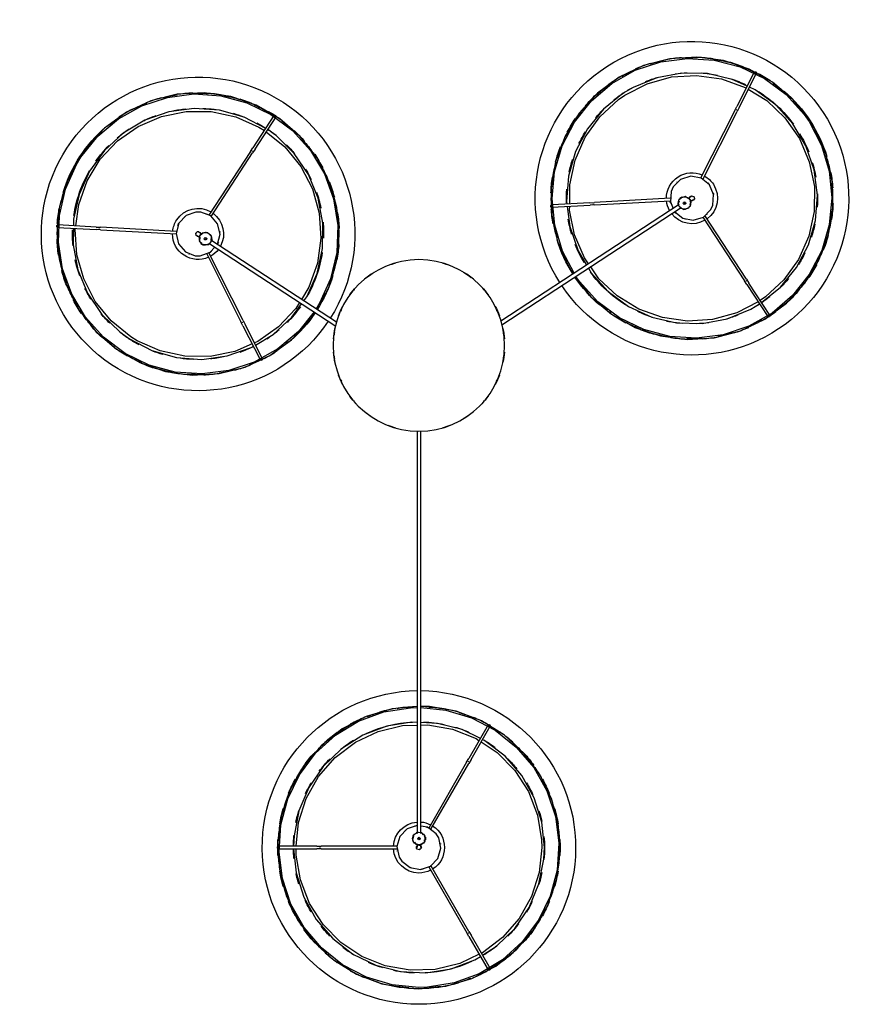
# Model space of a CAD drawing. Header units: millimetres. Extents: x -4228 to 3742, y -1328 to 7565.
# Tile 7 of 7: x 1921 to 3277, y 5968 to 7537. Entities that reach past the tile are written whole.
import ezdxf

# ---------------------------------------------------------------- set-up
doc = ezdxf.new("R2010")
doc.units = ezdxf.units.MM
doc.layers.add('E-LITE-EQPM', color=7, linetype='Continuous', lineweight=20)

# ---------------------------------------------------------------- blocks, each defined once
blk = doc.blocks.new('64314-3L   _Suspended_tensor - 64314-54-3L CONGA Black_White pendant lamp ø450-3L-720696-Planta_PDF Copy 1')
at = {"layer": 'E-LITE-EQPM', "color": 253, "lineweight": 25, "true_color": 0xaaaaaa}
for p, q in [((79.7, 942), (110.4, 995.2)), ((113.9, 993.2), (83.2, 940)), ((79.7, 942), (76.2, 935.9)), ((15.7, 831.1), (76.2, 935.9)), ((79.6, 933.9), (19.1, 828.9)), ((77.8, 936.7), (78.4, 937.7)), ((80.2, 936.8), (79.5, 935.7)), ((79.6, 933.9), (83.2, 940)), ((-224.1, 802), (-162.8, 802)), ((-155.7, 802), (-162.8, 802)), ((-158.5, 801), (-157.2, 801)), ((-155.7, 802), (-34.6, 802)), ((-162.8, 798), (-224.1, 798)), ((-162.8, 798), (-155.7, 798)), ((-157.2, 799), (-158.5, 799)), ((-34.7, 798), (-155.7, 798)), ((-3, 794.1), (-3, 795.9)), ((3, 795.9), (3, 794.1)), ((8.7, 789.6), (9.1, 787.8)), ((8.7, 787.8), (10.7, 787.8)), ((10.7, 787.3), (9.1, 787.3)), ((10.7, 785.8), (10.7, 787.8)), ((10.7, 783.8), (10.7, 785.8)), ((-3, 136.3), (-3, 777.6)), ((3, 777.6), (3, 136.3)), ((10.7, 783.8), (8.7, 783.8)), ((10, 783.6), (8.7, 781.8)), ((10.7, 784.3), (9.1, 784.3)), ((76.1, 664.1), (15.6, 769)), ((19.1, 770.9), (79.6, 666.1)), ((76.1, 664.1), (79.7, 658)), ((78.4, 662.2), (77.8, 663.3)), ((79.5, 664.3), (80, 663.4)), ((83.1, 660), (79.6, 666.1)), ((83.1, 660), (113.8, 606.8)), ((110.4, 604.8), (79.7, 658)), ((-280.6, -31.5), (-252.9, 23.3)), ((-249.5, 21.2), (-277, -33.3)), ((-335.1, -162.9), (-132.7, -30.5)), ((-167.3, -53.4), (-192.3, -22.1)), ((-338.3, -145.8), (-283.8, -37.8)), ((-280.2, -39.6), (-334.8, -147.7)), ((-131.4, -36.9), (-331.8, -168)), ((-280.6, -31.5), (-283.8, -37.8)), ((-282.2, -36.9), (-281.7, -35.9)), ((-279.8, -36.6), (-280.4, -37.8)), ((-280.2, -39.6), (-277, -33.3)), ((414.9, -224.8), (130.6, -38.8)), ((132.4, -32.8), (418.3, -219.8)), ((522.8, -97.2), (556.4, -45.9)), ((559.7, -48.1), (526.2, -99.4)), ((452.7, -204.4), (519, -103.2)), ((522.3, -105.4), (455.9, -206.9)), ((522.8, -97.2), (519, -103.2)), ((520.6, -102.4), (521.3, -101.5)), ((522.3, -105.4), (526.2, -99.4)), ((523, -102.4), (522.3, -103.5)), ((-350.4, -173), (-348.9, -172)), ((-348.2, -164.8), (-347, -163.5)), ((-346.2, -161), (-347.9, -162.1)), ((-346.8, -163.8), (-347.9, -162.1)), ((-347.5, -161.8), (-346.6, -163.2)), ((-344.6, -159.9), (-346.2, -161)), ((-345, -160.2), (-344.1, -161.6)), ((-344.6, -159.9), (-343.4, -161.6)), ((-344, -160.3), (-341.7, -160.5)), ((-576.2, -188.2), (-514.9, -184.7)), ((-507.8, -184.3), (-514.9, -184.7)), ((-510.6, -185.5), (-509.3, -185.4)), ((-509.2, -187.4), (-510.2, -187.5)), ((-507.8, -184.3), (-386.8, -177.6)), ((-386.8, -181.6), (-507.6, -188.3)), ((-345.6, -177), (-347.1, -178)), ((-514.7, -188.7), (-576, -192.2)), ((-514.7, -188.7), (-507.6, -188.3)), ((-268.6, -309.1), (-335, -207.6)), ((-331.5, -205.7), (-265.3, -306.9)), ((212.2, -224.1), (211.4, -224.1)), ((211.7, -220.1), (273, -223.5)), ((272.7, -227.5), (212.2, -224.1)), ((272.7, -227.5), (279.8, -227.9)), ((280, -223.9), (273, -223.5)), ((278.3, -226.8), (277.1, -226.7)), ((277.2, -224.7), (278.4, -224.8)), ((400.6, -234.6), (279.8, -227.9)), ((280, -223.9), (400.9, -230.6)), ((416.2, -234), (415.4, -231.9)), ((416, -234.7), (417.1, -233.1)), ((416, -234.7), (417.7, -235.8)), ((416.4, -235), (417.3, -233.6)), ((418.9, -236.6), (419.8, -235.2)), ((420.5, -235.2), (419.3, -236.9)), ((430.3, -234.9), (428.8, -233.9)), ((432.1, -228.9), (433.6, -229.8)), ((417.7, -235.8), (419.3, -236.9)), ((421.9, -236.1), (420.3, -235.5)), ((503.8, -374.5), (449.2, -266.4)), ((452.9, -264.7), (507.4, -372.7)), ((-268.6, -309.1), (-264.8, -315)), ((-266.3, -310.9), (-267, -309.8)), ((-261.4, -312.8), (-265.3, -306.9)), ((-265.3, -308.7), (-264.7, -309.7)), ((-261.4, -312.8), (-227.8, -364.1)), ((-231.2, -366.3), (-264.8, -315)), ((503.8, -374.5), (507, -380.8)), ((506, -376.6), (505.4, -375.4)), ((507.2, -374.5), (507.6, -375.2)), ((510.6, -379), (507.4, -372.7)), ((534.7, -435.6), (507, -380.8)), ((510.6, -379), (538.3, -433.8))]:
    blk.add_line(p, q, dxfattribs=at)
at = {"layer": 'E-LITE-EQPM', "color": 253, "lineweight": 25, "true_color": 0xaaaaaa, "flags": 128}
for points in [[(-2.9, 575.2), (-42.9, 579), (-84.2, 591.3), (-122.4, 611.1), (-156.1, 637.9), (-184.1, 670.6), (-205.4, 708), (-219.2, 748.8), (-224.9, 791.5), (-222.4, 834.5), (-211.8, 876.3), (-193.4, 915.2), (-167.9, 949.9), (-136.2, 979.1), (-99.6, 1001.8), (-59.4, 1017.1), (-16.9, 1024.4), (0, 1025.1)], [(0, 1023.1), (-42.7, 1018.9), (-83.8, 1006.7), (-121.8, 986.9), (-155.3, 960.1), (-183.1, 927.5), (-204.1, 890.1), (-217.5, 849.4), (-223, 806.9), (-220.2, 764.1), (-209.2, 722.6), (-190.6, 684), (-164.8, 649.7), (-133, 620.9), (-96.3, 598.8), (-56.1, 584.1), (-13.7, 577.3), (-2.9, 577)], [(0, 1025.1), (42.9, 1020.9), (84.2, 1008.7), (122.4, 988.9), (156.1, 962.1), (184.1, 929.4), (205.4, 892), (219.2, 851.2), (224.9, 808.5), (222.4, 765.5), (211.8, 723.7), (193.4, 684.8), (167.9, 650.1), (136.2, 620.8), (99.6, 598.2), (59.4, 582.9), (16.9, 575.6), (2.9, 575)], [(2.9, 577.2), (42.7, 581), (83.8, 593.3), (121.8, 613.1), (155.3, 639.9), (183.1, 672.5), (204.1, 709.9), (217.5, 750.6), (223, 793.1), (220.2, 835.9), (209.2, 877.4), (190.6, 916), (164.8, 950.3), (133, 979), (96.3, 1001.2), (56.1, 1015.9), (13.7, 1022.6), (0, 1023.1)], [(-199.8, 801.9), (-195.9, 840.4), (-183.7, 879.1), (-163.9, 914.6), (-137.4, 945.3), (-105.3, 970.1), (-68.8, 987.8), (-29.4, 997.8), (11.1, 999.7), (51.2, 993.3), (89.2, 979), (98, 973.5)], [(96.1, 970.2), (65.1, 984.9), (26, 994.3), (-14.1, 995.5), (-53.7, 988.5), (-91, 973.6), (-124.5, 951.4), (-152.8, 922.8), (-174.6, 889.1), (-189.1, 851.6), (-195.6, 812), (-195.9, 801.8)], [(196, 800), (191.9, 840), (179.7, 878.3), (160, 913.3), (133.5, 943.5), (101.4, 967.7), (99.5, 968.6)], [(101.2, 971.4), (123.5, 957.3), (152.7, 929.1), (175.6, 895.6), (191.3, 858.2), (199.1, 818.4), (200, 800)], [(-27.3, 821.9), (-13.9, 832.1), (2.7, 834.9), (18.7, 829.6), (30.3, 817.5), (35, 801.3), (31.5, 784.8), (27.3, 778.1)], [(-3, 765.2), (-18.7, 770.4), (-30.3, 782.5), (-35, 798.7), (-31.5, 815.2), (-27.3, 821.9)], [(-3.1, 802.5), (-3.8, 798.7), (-2.9, 797.9)], [(3.1, 797.5), (3.8, 801.3), (1, 803.9), (-2.7, 802.9), (-3.1, 802.5)], [(-2.8, 600.7), (-11.1, 600.3), (-51.2, 606.7), (-89.2, 621), (-123.5, 642.7), (-152.7, 670.9), (-175.6, 704.4), (-191.3, 741.8), (-199.1, 781.6), (-199.9, 798.1)], [(-195.8, 798.1), (-191.9, 760), (-179.7, 721.7), (-160, 686.7), (-133.5, 656.5), (-101.4, 632.3), (-65.1, 615.1), (-26, 605.7), (-2.8, 605)], [(-8.7, 782.1), (-10, 788.1), (-8.7, 789.8)], [(-7.2, 791.7), (-4.5, 795.1), (-3, 795.5)], [(-3, 795.9), (-3, 799.8), (-3, 800)], [(3, 800), (3, 797.2), (3, 795.9)], [(3, 794.7), (8, 792.3), (8.3, 791)], [(99.1, 631.8), (124.5, 648.6), (152.8, 677.2), (174.6, 710.9), (189.1, 748.4), (195.6, 788), (196, 800)], [(200, 800), (195.9, 759.6), (183.7, 720.9), (163.9, 685.4), (137.4, 654.7), (105.3, 629.9), (101.5, 628.1)], [(-3, 777), (-8, 779.4), (-8.3, 780.6)], [(7.2, 780), (4.5, 776.6), (3, 776.2)], [(27.3, 778.1), (13.9, 767.9), (3, 766.1)], [(2.9, 604.9), (14.1, 604.5), (53.7, 611.5), (91, 626.4), (96.2, 629.9)], [(98.1, 626.4), (68.8, 612.2), (29.4, 602.2), (2.9, 601)], [(-540.5, -300.9), (-560.6, -262.8), (-573, -221.5), (-577.3, -178.7), (-573.3, -135.8), (-561.3, -94.5), (-541.6, -56.1), (-515, -22.3), (-482.4, 5.9), (-445.1, 27.3), (-404.3, 41.3), (-361.7, 47.2), (-318.7, 44.9), (-276.9, 34.4), (-237.9, 16.2), (-203, -9.2), (-173.7, -40.7), (-165.5, -52.2)], [(-192.3, -22.1), (-225.1, 5.6), (-262.5, 26.5), (-303.2, 39.9), (-345.8, 45.3), (-388.5, 42.4), (-430, 31.4), (-468.5, 12.6), (-502.8, -13.1), (-531.5, -45), (-553.6, -81.7), (-568.2, -122), (-574.9, -164.4), (-573.3, -207.2), (-563.6, -249), (-546, -288.1), (-538.9, -299.8)], [(-461.7, -10.3), (-425.7, 8.3), (-386.6, 19.3), (-346.1, 22.2), (-305.9, 16.8), (-267.5, 3.5), (-263.9, 1.3)], [(-265.9, -2.6), (-293.7, 9.4), (-333.1, 17.4), (-373.3, 17.2), (-412.5, 8.8), (-449.3, -7.4), (-459.5, -13.7)], [(-551, -186.9), (-551.5, -160.5), (-543.9, -120.6), (-528.4, -83.1), (-505.7, -49.5), (-476.6, -21.1), (-461.7, -10.3)], [(-459.5, -13.7), (-490.7, -39), (-516.1, -70.2), (-534.6, -105.9), (-545.4, -144.6), (-548.1, -184.6), (-547.8, -186.7)], [(-190.4, -68.5), (-196.4, -58.8), (-223.9, -29.6), (-256.8, -6.5), (-262.4, -4.1)], [(-260.7, -0.6), (-232.7, -17.3), (-202.8, -44.8), (-187.2, -66.4)], [(248.8, -109.1), (274, -77.7), (306.8, -49.9), (344.3, -28.7), (385.2, -15.2), (427.9, -9.6), (470.9, -12.3), (512.6, -23.1), (551.4, -41.7), (586.1, -67.3), (615.1, -99.1), (637.7, -135.8), (652.8, -176.1), (659.9, -218.6), (658.8, -261.7), (649.6, -303.7), (632.5, -343.3), (623.8, -357.8)], [(622.1, -356.7), (642, -318.7), (654.3, -277.6), (658.5, -235), (654.4, -192.3), (642.3, -151.1), (622.5, -113.1), (595.8, -79.6), (563.2, -51.7), (525.9, -30.7), (485.2, -17.1), (442.7, -11.6), (399.9, -14.3), (358.4, -25.2), (319.8, -43.8), (285.4, -69.4), (256.6, -101.2), (250.4, -110.1)], [(270.2, -123.1), (274.4, -115.9), (301.7, -85.9), (334.4, -61.9), (371.4, -45.1), (410.9, -36.1), (451.5, -35.2), (491.4, -42.6), (529, -57.8), (543.2, -66.2)], [(541, -69.7), (507, -52.1), (468.3, -41.3), (428.2, -38.7), (388.4, -44.3), (350.6, -57.9), (316.3, -78.9), (287.1, -106.4), (274, -125.2)], [(-162.5, -57.1), (-143.8, -92.6), (-131.4, -133.9), (-127.1, -176.7), (-131.1, -219.6), (-143.1, -260.9), (-162.8, -299.3), (-189.4, -333.1), (-222, -361.3), (-259.3, -382.7), (-300.1, -396.7), (-342.7, -402.6), (-385.7, -400.3), (-427.5, -389.8), (-466.5, -371.6), (-501.4, -346.2), (-530.8, -314.7), (-540.5, -300.9)], [(-538.9, -299.8), (-512.1, -333.3), (-479.3, -361), (-441.9, -381.9), (-401.2, -395.3), (-358.7, -400.7), (-315.9, -397.8), (-274.4, -386.8), (-235.9, -368), (-201.6, -342.3), (-172.9, -310.4), (-150.8, -273.7), (-136.2, -233.4), (-129.5, -191), (-131.1, -148.2), (-140.8, -106.4), (-158.4, -67.3), (-164, -58.1)], [(-243.5, -340.6), (-213.7, -316.4), (-188.3, -285.2), (-169.9, -249.5), (-159, -210.9), (-156.3, -170.8), (-161.9, -131), (-175.4, -93.1), (-187.5, -73.4)], [(-183.8, -71), (-179, -77.7), (-162.4, -114.7), (-153.6, -154.3), (-153, -194.9), (-160.5, -234.8), (-176, -272.3), (-198.7, -305.9), (-227.8, -334.3), (-241.1, -343.9)], [(525.1, -408.3), (554.5, -390.2), (583.7, -362.7), (606.7, -329.7), (622.5, -292.8), (630.5, -253.4), (630.2, -213.2), (621.8, -174), (605.5, -137.2), (582.1, -104.6), (552.5, -77.4), (544.1, -71.5)], [(546.3, -68.4), (576.4, -92.7), (602.2, -124.1), (621, -160.1), (632.2, -199.1), (635.3, -239.6), (630.2, -279.8), (617.1, -318.2), (596.4, -353.2), (569.2, -383.3), (536.4, -407.2), (526.9, -411.5)], [(623.8, -357.8), (596.8, -391.4), (564, -419.3), (526.5, -440.4), (485.6, -454), (442.9, -459.5), (399.9, -456.8), (358.2, -446), (319.4, -427.4), (284.8, -401.8), (255.7, -370), (233.2, -333.3), (218, -293), (210.9, -250.5), (212, -207.5), (221.2, -165.4), (238.3, -125.9), (245.5, -113.9)], [(247.4, -115.1), (228.8, -150.4), (216.5, -191.5), (212.3, -234.2), (216.4, -276.8), (228.5, -318), (248.3, -356), (275, -389.6), (307.6, -417.4), (344.9, -438.5), (385.6, -452), (428.1, -457.5), (470.9, -454.8), (512.4, -443.9), (551, -425.3), (585.4, -399.7), (614.2, -367.9), (622.1, -356.7)], [(236.5, -221.6), (240.6, -189.3), (253.8, -150.9), (267.2, -128.1)], [(270.5, -130.2), (264.1, -139.4), (248.3, -176.3), (240.3, -215.7), (240.4, -221.9)], [(-355.6, -212.6), (-371.4, -207), (-382.9, -194.6), (-387.2, -178.3), (-383.4, -161.9), (-372.4, -149.2), (-356.7, -143), (-348.8, -142.9)], [(-348.8, -142.9), (-332.9, -148.5), (-325.4, -156.7)], [(-321.4, -161.2), (-317.2, -177.2), (-321, -193.6), (-332, -206.3), (-347.7, -212.4), (-355.6, -212.6)], [(-349.4, -172.4), (-350.1, -166.8), (-349.3, -165.9)], [(-339.4, -160.8), (-335.1, -161.1), (-333.9, -162.3)], [(-331.3, -167.6), (-330.6, -173.2), (-331.4, -174.1)], [(-351.8, -173.8), (-355.3, -175.3), (-356, -179), (-353.1, -181.6), (-352.6, -181.7)], [(-353.8, -175.2), (-351.5, -173.7), (-350.4, -173)], [(-352.6, -181.7), (-349, -180.2), (-348.9, -179.1)], [(-347.1, -178), (-350.4, -180.2), (-350.6, -180.3)], [(-341.3, -179.2), (-345.6, -178.8), (-346.8, -177.7)], [(-332.5, -175.2), (-336.7, -179.6), (-339, -179.4)], [(-244.4, -345.9), (-278.8, -363.7), (-317.8, -374.7), (-358.3, -377.6), (-398.6, -372.3), (-436.9, -358.9), (-471.7, -338.1), (-501.6, -310.6), (-525.4, -277.7), (-542, -240.7), (-550.8, -201.1), (-551, -190.7)], [(-547.3, -190.5), (-542.5, -224.4), (-529, -262.3), (-508.1, -296.6), (-480.5, -325.8), (-447.6, -348.9), (-410.7, -364.8), (-371.3, -372.8), (-331.2, -372.6), (-291.9, -364.2), (-255.1, -348), (-246.5, -342.7)], [(407.8, -213.1), (420.8, -202.8), (437.4, -199.6), (453.5, -204.6), (465.4, -216.5), (468.7, -223.7)], [(402.1, -245.5), (400.9, -228.7), (405.4, -218.4)], [(417.8, -219.5), (422.6, -216.6), (423.7, -217)], [(425.2, -217.6), (430.9, -219.7), (431.6, -221.8)], [(325.9, -401.9), (294.4, -376.4), (268.7, -345), (249.8, -309), (238.6, -270), (235.5, -229.6), (236, -225.4)], [(240.4, -225.6), (240.6, -255.9), (249, -295.2), (265.3, -331.9), (288.7, -364.5), (318.3, -391.7), (328.1, -398.6)], [(468.7, -223.7), (469.9, -240.5), (463.1, -255.9), (449.9, -266.4), (433.4, -269.5), (417.3, -264.6), (405.4, -252.6), (402.1, -245.5)], [(414.7, -229.7), (413.3, -225.5), (413.9, -224.1)], [(429.4, -234.2), (424.5, -237.1), (423.3, -236.7)], [(433.8, -237.1), (431.4, -235.6), (430.3, -234.9)], [(431.6, -235.8), (434.4, -238.5), (438.1, -237.5), (439.3, -233.9), (439.2, -233.3)], [(432.4, -224), (433.8, -228.1), (433.2, -229.6)], [(433.6, -229.8), (436.9, -232), (437, -232.1)], [(439.2, -233.3), (436.4, -230.7), (435.3, -231)], [(523.5, -413.1), (499.4, -424), (459.9, -433.1), (419.3, -433.9), (379.4, -426.5), (341.8, -411.3), (325.9, -401.9)], [(328.1, -398.6), (363.8, -417), (402.5, -427.8), (442.6, -430.4), (482.4, -424.8), (520.2, -411.2), (522.1, -410.1)]]:
    blk.add_lwpolyline(points, dxfattribs=at)
at = {"layer": 'E-LITE-EQPM', "color": 253, "lineweight": 25, "true_color": 0xaaaaaa}
for centre, radius, start, end in [((0, 800), 249.9, 90.0002, 269.3301), ((0, 800), 249.9, 270.6699, 90.0002), ((0, 800), 225.1, 90.0002, 106.0716), ((0, 800), 224.3, 94.0577, 98.9354), ((0, 800), 225.1, 73.9287, 90.0002), ((0, 800), 224.3, 81.065, 85.9426), ((0, 800), 225.1, 112.7056, 118.9287), ((0, 800), 224.3, 106.8052, 112.4925), ((0, 800), 224.3, 68.3995, 73.5809), ((0, 800), 225.1, 61.0716, 67.5002), ((0, 800), 224.3, 118.9424, 125.3514), ((0, 800), 200.2, 106.6365, 113.6123), ((0, 800), 200.2, 92.2316, 101.5633), ((0, 800), 200.2, 65.1676, 87.0918), ((0, 800), 224.3, 60.5368, 61.0579), ((0, 800), 224.3, 54.6489, 59.5288), ((0, 800), 225.1, 125.3573, 131.6564), ((0, 800), 225.1, 48.2144, 54.643), ((0, 800), 224.3, 131.7895, 138.1985), ((0, 800), 200.2, 121.1305, 127.3293), ((0, 800), 200.2, 51.4424, 58.6117), ((0, 800), 224.3, 41.7895, 48.1985), ((0, 800), 225.1, 138.2144, 144.5135), ((0, 800), 225.1, 35.4039, 41.7859), ((0, 800), 224.3, 144.6489, 151.0579), ((0, 800), 200.2, 135.1358, 141.1974), ((0, 800), 200.2, 37.3377, 44.9014), ((0, 800), 224.3, 28.9424, 35.3514), ((0, 800), 225.1, 151.1182, 157.5002), ((0, 800), 200.2, 149.0358, 155.0723), ((0, 800), 200.2, 25.5209, 31.1289), ((0, 800), 225.1, 22.5002, 28.9287), ((0, 800), 224.3, 157.5078, 163.9168), ((0, 800), 224.3, 16.0836, 22.4925), ((0, 800), 225.1, 163.9287, 170.3573), ((0, 800), 200.2, 164.5088, 167.9537), ((0, 800), 200.2, 162.9928, 164.4232), ((0, 800), 200.2, 11.5384, 17.2169), ((0, 800), 225.1, 9.643, 16.0716), ((0, 800), 224.3, 170.3664, 176.7754), ((0, 800), 40.7, 90.0002, 177.1526), ((0, 800), 35, 109.1359, 113.863), ((0, 800), 40.7, 62.7726, 90.0002), ((0, 800), 35, 79.2896, 84.8661), ((0, 800), 40.7, 302.8354, 57.1013), ((0, 800), 224.3, 3.2249, 9.6339), ((0, 800), 200.2, 174.9321, 179.4642), ((0, 800), 200.2, 0.0002, 5.4384), ((0, 800), 225.1, 176.7859, 183.2208), ((0, 800), 35, 169.9943, 171.2921), ((0, 800), 4, 141.2921, 168.7282), ((0, 800), 3, 60, 75), ((0, 800), 225.1, 356.7792, 3.2144), ((0, 800), 224.3, 183.2317, 189.6339), ((0, 800), 200.2, 180.5585, 185.4384), ((0, 800), 40.7, 182.8238, 265.5838), ((0, 785.8), 10, 90, 270), ((0, 785.8), 10.3, 145.5681, 154.3667), ((0, 785.8), 2, 90, 270), ((0, 785.8), 2, 90, 270), ((0, 785.8), 10, 270, 90), ((0, 785.8), 2, 270, 90), ((0, 785.8), 2, 270, 90), ((0, 800), 4, 321.2921, 351.2594), ((0, 785.8), 10.3, 23.9961, 34.9367), ((0, 800), 35, 349.9943, 351.2921), ((0, 800), 200.2, 354.9321, 0.0002), ((0, 800), 224.3, 350.3664, 356.7683), ((0, 800), 35, 230.2487, 232.2609), ((0, 785.8), 10.3, 203.9961, 214.9367), ((0, 785.8), 10.3, 325.5681, 334.3667), ((0, 800), 225.1, 189.643, 196.0716), ((0, 800), 200.2, 191.5384, 197.2169), ((0, 800), 35, 259.2896, 264.1712), ((0, 800), 40.7, 274.4219, 297.1641), ((0, 800), 35, 289.1359, 293.863), ((0, 800), 200.2, 342.9928, 347.9537), ((0, 800), 225.1, 343.9287, 350.3573), ((0, 800), 224.3, 196.0836, 202.4925), ((0, 800), 224.3, 337.5078, 343.9168), ((0, 800), 225.1, 202.5468, 208.9287), ((0, 800), 200.2, 205.5209, 211.1289), ((0, 800), 200.2, 329.0358, 335.0723), ((0, 800), 225.1, 331.1182, 337.5002), ((0, 800), 224.3, 208.9424, 215.3514), ((0, 800), 224.3, 324.6489, 331.0579), ((0, 800), 200.2, 217.3377, 224.9014), ((0, 800), 225.1, 215.4039, 221.7859), ((0, 800), 200.2, 315.1358, 321.1974), ((0, 800), 225.1, 318.2144, 324.5135), ((0, 800), 224.3, 221.7895, 228.1985), ((0, 800), 200.2, 231.4424, 238.6609), ((0, 800), 224.3, 311.7895, 318.1985), ((0, 800), 225.1, 228.2144, 234.643), ((0, 800), 200.2, 301.1305, 307.3293), ((0, 800), 225.1, 305.3573, 311.6564), ((0, 800), 224.3, 234.6489, 241.0579), ((0, 800), 200.2, 245.1676, 267.0918), ((0, 800), 200.2, 286.6365, 293.6123), ((0, 800), 224.3, 300.3724, 305.3514), ((0, 800), 225.1, 241.0716, 247.5002), ((0, 800), 200.2, 272.2316, 281.5633), ((0, 800), 225.1, 292.7056, 298.9287), ((0, 800), 224.3, 298.9424, 299.4506), ((0, 800), 224.3, 248.3995, 253.5809), ((0, 800), 225.1, 253.9287, 269.2561), ((0, 800), 225.1, 270.7439, 286.0716), ((0, 800), 224.3, 286.8052, 292.4925), ((0, 800), 224.3, 261.065, 265.9426), ((0, 800), 224.3, 274.0577, 278.9354), ((0, 0), 136.7, 105.7068, 110.9147), ((0, 0), 136.7, 69.0853, 74.2932), ((0, 0), 136.7, 121.4225, 127.6461), ((0, 0), 136.7, 52.3539, 58.5775), ((0, 0), 136.7, 137.1493, 143.7795), ((0, 0), 135.8, 139.0909, 139.4124), ((0, 0), 136.7, 36.2205, 42.8507), ((0, 0), 135.8, 40.5876, 40.9091), ((-352.2, -177.7), 249.9, 33.8497, 213.1948), ((-352.2, -177.7), 225.1, 81.409, 87.8376), ((0, 0), 136.7, 152.8907, 159.713), ((0, 0), 135.8, 155.0074, 156.3138), ((0, 0), 136.7, 20.287, 27.1093), ((0, 0), 135.8, 23.6862, 24.9926), ((-352.2, -177.7), 225.1, 107.17, 113.5519), ((-352.2, -177.7), 224.3, 100.7061, 107.1151), ((-352.2, -177.7), 225.1, 94.2662, 100.6948), ((-352.2, -177.7), 224.3, 87.8475, 94.2565), ((-352.2, -177.7), 224.3, 74.989, 81.398), ((-352.2, -177.7), 225.1, 68.5519, 74.9805), ((-352.2, -177.7), 225.1, 120.0271, 126.409), ((-352.2, -177.7), 224.3, 113.5648, 119.9738), ((-352.2, -177.7), 200.2, 92.2304, 98.2669), ((-352.2, -177.7), 200.2, 78.3304, 84.392), ((-352.2, -177.7), 224.3, 63.727, 68.5393), ((-352.2, -177.7), 224.3, 62.1303, 62.728), ((-352.2, -177.7), 225.1, 55.9002, 62.1233), ((0, 0), 136.7, 168.6525, 175.5552), ((0, 0), 135.8, 171.0107, 172.7714), ((0, 0), 136.7, 4.4448, 11.3475), ((0, 0), 135.8, 7.2286, 8.9893), ((-352.2, -177.7), 224.3, 126.424, 132.833), ((-352.2, -177.7), 200.2, 106.2818, 111.1483), ((-352.2, -177.7), 200.2, 64.3251, 70.5239), ((-352.2, -177.7), 224.3, 49.9998, 55.6802), ((435.4, -234.6), 249.9, 326.8092, 146.1476), ((-352.2, -177.7), 225.1, 132.8376, 139.2662), ((-352.2, -177.7), 200.2, 123.1948, 128.633), ((-352.2, -177.7), 200.2, 117.9812, 123.1948), ((-352.2, -177.7), 200.2, 49.8311, 56.8069), ((-352.2, -177.7), 225.1, 33.9146, 49.2662), ((0, 0), 136.7, 184.4448, 191.3475), ((0, 0), 136.7, 348.6525, 355.5552), ((435.4, -234.6), 224.3, 98.606, 105.015), ((435.4, -234.6), 225.1, 92.1664, 98.5949), ((435.4, -234.6), 224.3, 85.7475, 92.1564), ((435.4, -234.6), 225.1, 79.3092, 85.7378), ((435.4, -234.6), 224.3, 72.8889, 79.2979), ((-352.2, -177.7), 224.3, 139.2712, 145.6802), ((-352.2, -177.7), 224.3, 37.1687, 42.13), ((0, 0), 135.8, 187.2286, 188.9893), ((0, 0), 135.8, 351.0107, 352.7714), ((435.4, -234.6), 224.3, 111.4647, 117.8737), ((435.4, -234.6), 225.1, 105.0235, 111.3225), ((435.4, -234.6), 225.1, 66.4521, 72.8806), ((435.4, -234.6), 224.3, 60.0302, 66.4391), ((-352.2, -177.7), 249.9, 213.1948, 32.5163), ((-352.2, -177.7), 200.2, 134.7425, 140.4115), ((-352.2, -177.7), 200.2, 35.4262, 44.7579), ((435.4, -234.6), 225.1, 117.8806, 124.1797), ((435.4, -234.6), 200.2, 108.2515, 115.47), ((435.4, -234.6), 200.2, 100.0784, 101.7104), ((435.4, -234.6), 200.2, 94.1468, 99.949), ((435.4, -234.6), 200.2, 82.3266, 87.938), ((435.4, -234.6), 200.2, 68.3814, 74.0259), ((435.4, -234.6), 225.1, 53.5949, 60.0235), ((-352.2, -177.7), 225.1, 145.7414, 152.1233), ((-352.2, -177.7), 225.1, 17.1233, 32.4414), ((0, 0), 136.7, 200.287, 207.1093), ((0, 0), 135.8, 203.6862, 205.0628), ((0, 0), 136.7, 332.8907, 339.713), ((0, 0), 135.8, 334.9372, 336.3138), ((435.4, -234.6), 224.3, 125.2085, 130.3899), ((435.4, -234.6), 200.2, 57.3675, 62.2475), ((435.4, -234.6), 224.3, 47.171, 53.58), ((-352.2, -177.7), 224.3, 152.1303, 158.5393), ((-352.2, -177.7), 200.2, 149.1636, 154.3235), ((-352.2, -177.7), 200.2, 148.7092, 149.1563), ((-352.2, -177.7), 200.2, 8.5039, 30.2864), ((-352.2, -177.7), 224.3, 24.2596, 29.1372), ((435.4, -234.6), 225.1, 130.7378, 146.0745), ((435.4, -234.6), 200.2, 121.9766, 143.9008), ((435.4, -234.6), 200.2, 51.5956, 56.2732), ((435.4, -234.6), 225.1, 40.7844, 47.1664), ((0, 0), 136.7, 216.2205, 222.8507), ((0, 0), 135.8, 220.5876, 220.9091), ((0, 0), 136.7, 317.1493, 323.7795), ((0, 0), 135.8, 319.0909, 319.4124), ((435.4, -234.6), 224.3, 137.874, 142.7516), ((435.4, -234.6), 200.2, 39.8019, 44.7628), ((435.4, -234.6), 224.3, 34.35, 40.7328), ((-352.2, -177.7), 225.1, 158.5519, 164.9805), ((0, 0), 136.7, 232.3539, 238.5775), ((0, 0), 136.7, 301.4225, 307.6461), ((435.4, -234.6), 249.9, 147.4635, 326.8092), ((435.4, -234.6), 225.1, 27.9273, 34.2126), ((-352.2, -177.7), 224.3, 164.989, 171.398), ((-352.2, -177.7), 200.2, 160.5323, 168.096), ((-352.2, -177.7), 224.3, 11.5941, 16.7754), ((435.4, -234.6), 225.1, 147.5624, 162.8806), ((435.4, -234.6), 224.3, 150.8668, 155.7444), ((-352.2, -177.7), 40.7, 66.03, 180.2959), ((-352.2, -177.7), 225.1, 4.2662, 10.6948), ((0, 0), 136.7, 249.0853, 254.2932), ((0, 0), 136.7, 285.7068, 290.9147), ((435.4, -234.6), 200.2, 149.0407, 158.3724), ((435.4, -234.6), 200.2, 25.8448, 31.8813), ((435.4, -234.6), 224.3, 21.4647, 27.8737), ((-352.2, -177.7), 225.1, 171.409, 177.8376), ((-352.2, -177.7), 35, 113.1891, 114.4869), ((-352.2, -177.7), 35, 52.3882, 57.0289), ((-352.2, -177.7), 40.7, 37.4116, 60.3587), ((435.4, -234.6), 225.1, 15.0235, 21.5997), ((-352.2, -177.7), 224.3, 177.8475, 182.6612), ((-352.2, -177.7), 200.2, 174.637, 181.8555), ((-340.3, -170), 10, 33.1948, 213.1948), ((-340.3, -170), 10.3, 147.1909, 158.1315), ((-340.3, -170), 10, 213.1948, 33.1948), ((-340.3, -170), 2, 33.1948, 213.1948), ((-340.3, -170), 2, 33.1948, 213.1948), ((-340.3, -170), 2, 213.1948, 33.1948), ((-340.3, -170), 2, 213.1948, 33.1948), ((-340.3, -170), 10.3, 91.5967, 97.5615), ((-352.2, -177.7), 40.7, 306.0184, 28.7067), ((-352.2, -177.7), 35, 22.4844, 28.0609), ((-352.2, -177.7), 200.2, 354.637, 1.8555), ((-352.2, -177.7), 224.3, 357.8475, 4.2565), ((435.4, -234.6), 224.3, 163.6142, 169.2979), ((-352.2, -177.7), 40.7, 185.9672, 213.1948), ((-352.2, -177.7), 3, 183.1948, 198.1948), ((-352.2, -177.7), 4, 84.4869, 114.4542), ((-352.2, -177.7), 4, 264.4869, 291.5324), ((-340.3, -170), 10.3, 268.7629, 277.5615), ((-340.3, -170), 10.3, 329.1863, 338.1315), ((-352.2, -177.7), 35, 353.4435, 355.4557), ((-352.2, -177.7), 225.1, 351.409, 357.8376), ((435.4, -234.6), 200.2, 163.4455, 170.4214), ((435.4, -234.6), 200.2, 11.9448, 18.0065), ((435.4, -234.6), 224.3, 8.606, 15.015), ((-352.2, -177.7), 225.1, 184.2662, 190.6948), ((-352.2, -177.7), 224.3, 183.5621, 184.2565), ((-352.2, -177.7), 40.7, 213.1948, 300.3472), ((-352.2, -177.7), 35, 202.4844, 208.0609), ((435.4, -234.6), 225.1, 169.5146, 175.7378), ((435.4, -234.6), 40.7, 59.6328, 142.6219), ((435.4, -234.6), 35, 107.058, 109.0703), ((435.4, -234.6), 40.7, 326.8092, 53.9616), ((435.4, -234.6), 225.1, 2.1664, 8.5949), ((-352.2, -177.7), 200.2, 188.5039, 210.2864), ((-352.2, -177.7), 35, 232.3882, 237.0289), ((-352.2, -177.7), 35, 293.1891, 294.4869), ((-352.2, -177.7), 200.2, 340.5323, 348.096), ((-352.2, -177.7), 224.3, 344.989, 351.398), ((435.4, -234.6), 224.3, 175.7475, 176.3425), ((435.4, -234.6), 40.7, 151.2836, 173.9732), ((435.4, -234.6), 35, 136.0989, 141.6754), ((423.5, -226.8), 10, 326.8093, 146.8093), ((423.5, -226.8), 10.3, 80.8055, 91.746), ((435.4, -234.6), 35, 46.8036, 48.1014), ((-352.2, -177.7), 224.3, 191.5941, 196.7754), ((435.4, -234.6), 224.3, 177.1815, 182.1564), ((435.4, -234.6), 200.2, 177.9395, 184.1384), ((435.4, -234.6), 40.7, 179.6444, 293.9103), ((435.4, -234.6), 35, 165.8954, 170.6546), ((423.5, -226.8), 10, 146.8093, 326.8093), ((423.5, -226.8), 10.3, 202.3775, 211.1761), ((423.5, -226.8), 2, 146.8093, 326.8093), ((423.5, -226.8), 2, 146.8093, 326.8093), ((423.5, -226.8), 2, 326.8093, 146.8093), ((423.5, -226.8), 2, 326.8093, 146.8093), ((423.5, -226.8), 10.3, 22.3775, 31.1761), ((435.4, -234.6), 4, 18.1014, 45.8755), ((435.4, -234.6), 200.2, 358.0245, 4.1384), ((435.4, -234.6), 224.3, 355.7475, 2.1564), ((-352.2, -177.7), 225.1, 197.1233, 213.1948), ((-352.2, -177.7), 225.1, 338.5519, 344.9805), ((435.4, -234.6), 225.1, 182.1664, 188.5949), ((423.5, -226.8), 10.3, 260.8055, 271.746), ((435.4, -234.6), 4, 198.1014, 228.0688), ((435.4, -234.6), 3, 296.8093, 311.8093), ((435.4, -234.6), 35, 345.8954, 350.6546), ((-352.2, -177.7), 200.2, 328.7092, 334.3235), ((-352.2, -177.7), 224.3, 332.1303, 338.5393), ((435.4, -234.6), 35, 226.8036, 228.1014), ((435.4, -234.6), 40.7, 299.5816, 326.8092), ((435.4, -234.6), 35, 316.0989, 321.6754), ((435.4, -234.6), 225.1, 349.5146, 355.7378), ((-352.2, -177.7), 224.3, 204.2596, 209.1372), ((435.4, -234.6), 224.3, 188.606, 195.015), ((435.4, -234.6), 200.2, 191.9448, 198.0065), ((435.4, -234.6), 200.2, 343.4455, 350.4214), ((435.4, -234.6), 224.3, 343.6142, 349.2979), ((-352.2, -177.7), 200.2, 215.4262, 224.7579), ((-352.2, -177.7), 225.1, 325.6948, 332.1233), ((435.4, -234.6), 225.1, 195.0235, 201.4521), ((-352.2, -177.7), 225.1, 213.1948, 229.2662), ((-352.2, -177.7), 224.3, 217.2523, 222.13), ((-352.2, -177.7), 200.2, 314.7425, 320.4115), ((-352.2, -177.7), 224.3, 319.2712, 325.6802), ((435.4, -234.6), 200.2, 329.0407, 338.3724), ((435.4, -234.6), 225.1, 326.8092, 342.8806), ((-352.2, -177.7), 225.1, 312.8376, 319.1367), ((435.4, -234.6), 224.3, 201.4647, 207.8737), ((435.4, -234.6), 200.2, 205.8448, 211.8813), ((435.4, -234.6), 224.3, 330.8668, 335.7444), ((-352.2, -177.7), 200.2, 229.8311, 236.8069), ((-352.2, -177.7), 200.2, 303.7531, 308.633), ((-352.2, -177.7), 224.3, 306.5449, 312.833), ((435.4, -234.6), 225.1, 207.8806, 214.3092), ((-352.2, -177.7), 224.3, 229.9998, 235.6802), ((-352.2, -177.7), 200.2, 244.3251, 250.5239), ((-352.2, -177.7), 200.2, 297.9812, 302.6587), ((-352.2, -177.7), 225.1, 299.9805, 306.3956), ((435.4, -234.6), 200.2, 301.9766, 323.9008), ((435.4, -234.6), 225.1, 310.7378, 326.8092), ((-352.2, -177.7), 225.1, 235.9002, 242.1233), ((-352.2, -177.7), 224.3, 242.1303, 248.5393), ((-352.2, -177.7), 200.2, 258.3304, 264.392), ((-352.2, -177.7), 200.2, 272.2304, 277.2117), ((-352.2, -177.7), 200.2, 277.2332, 278.2669), ((-352.2, -177.7), 200.2, 286.1874, 291.1483), ((-352.2, -177.7), 224.3, 293.5648, 299.9738), ((-352.2, -177.7), 224.3, 298.2493, 298.3497), ((435.4, -234.6), 224.3, 214.3238, 220.7328), ((435.4, -234.6), 200.2, 219.8019, 224.7628), ((435.4, -234.6), 224.3, 317.874, 322.7516), ((-352.2, -177.7), 225.1, 248.5519, 254.9805), ((-352.2, -177.7), 224.3, 280.7061, 287.1151), ((-352.2, -177.7), 225.1, 287.17, 293.5519), ((435.4, -234.6), 225.1, 220.7844, 227.1664), ((435.4, -234.6), 200.2, 231.5956, 236.8092), ((-352.2, -177.7), 224.3, 254.989, 261.398), ((-352.2, -177.7), 225.1, 261.409, 267.8376), ((-352.2, -177.7), 224.3, 267.8475, 274.2565), ((-352.2, -177.7), 225.1, 274.2662, 280.6948), ((435.4, -234.6), 224.3, 227.171, 233.58), ((435.4, -234.6), 200.2, 236.8092, 242.2475), ((435.4, -234.6), 224.3, 305.2085, 310.3899), ((435.4, -234.6), 225.1, 233.5949, 240.0235), ((435.4, -234.6), 200.2, 248.3394, 254.0259), ((435.4, -234.6), 200.2, 288.2515, 295.47), ((435.4, -234.6), 225.1, 297.8806, 304.1797), ((435.4, -234.6), 224.3, 240.0302, 246.4391), ((435.4, -234.6), 200.2, 262.3266, 267.8597), ((435.4, -234.6), 200.2, 274.1468, 281.7104), ((435.4, -234.6), 224.3, 291.4647, 296.2756), ((435.4, -234.6), 224.3, 297.1545, 297.8737), ((435.4, -234.6), 225.1, 246.4521, 252.8806), ((435.4, -234.6), 224.3, 252.8889, 259.2979), ((435.4, -234.6), 224.3, 278.606, 285.015), ((435.4, -234.6), 225.1, 285.0235, 291.4521), ((435.4, -234.6), 225.1, 259.3092, 265.7378), ((435.4, -234.6), 224.3, 265.7475, 272.1564), ((435.4, -234.6), 225.1, 272.213, 278.5949)]:
    blk.add_arc(centre, radius, start, end, dxfattribs=at)
for centre, major_axis, ratio, start_param, end_param in [((112.1, 994.2), (-1.73, 1), 0.707107, 0, 0.261799), ((112.1, 994.2), (-1.73, 1), 0.707107, 3.141593, 6.283185), ((112.1, 994.2), (-1.73, 1), 0.707107, 0.785398, 2.356194), ((112.1, 994.2), (-1.73, 1), 0.707107, 2.879793, 3.141593), ((-224.2, 800), (0, 2), 0.707107, 0.523599, 2.617994), ((-224.2, 800), (0, 2), 0.707107, 3.926991, 5.497787), ((0, 785.8), (3, 0), 0.038955, 3.981745, 4.45059), ((0, 785.8), (-3, 0), 0.038955, 1.328997, 1.570796), ((0, 785.8), (3, 0), 0.038955, 4.712389, 5.443033), ((112.1, 605.8), (1.73, 1), 0.707107, 2.879793, 3.141593), ((112.1, 605.8), (1.73, 1), 0.707107, 1.047198, 2.356194), ((112.1, 605.8), (1.73, 1), 0.707107, 3.141593, 6.283185), ((112.1, 605.8), (1.73, 1), 0.707107, 0, 0.261799), ((-251.1, 22.4), (-1.79, 0.9), 0.707107, 0, 0.261799), ((-251.1, 22.4), (-1.79, 0.9), 0.707107, 3.141593, 6.283185), ((-251.1, 22.4), (-1.79, 0.9), 0.707107, 0.785398, 2.094395), ((-251.1, 22.4), (-1.79, 0.9), 0.707107, 2.879793, 3.141593), ((558.1, -47), (-1.67, 1.09), 0.707107, 0.785398, 2.356194), ((558.1, -47), (-1.67, 1.09), 0.707107, 3.665191, 5.759587), ((-340.3, -170), (-1.64, 2.51), 0.098539, 4.974188, 5.235988), ((-340.3, -170), (-1.64, 2.51), 0.098539, 4.712389, 4.966414), ((-340.3, -170), (-1.64, 2.51), 0.098539, 4.18879, 4.712389), ((-576.1, -190.2), (-0.11, 2), 0.707107, 0, 3.141593), ((-576.1, -190.2), (-0.11, 2), 0.707107, 6.021386, 6.283185), ((-576.1, -190.2), (-0.11, 2), 0.707107, 3.141593, 3.403392), ((-576.1, -190.2), (-0.11, 2), 0.707107, 3.926991, 5.497787), ((211.5, -222.1), (0.11, 2), 0.707107, 0, 3.141593), ((211.5, -222.1), (0.11, 2), 0.707107, 3.141593, 3.403392), ((211.5, -222.1), (0.11, 2), 0.707107, 6.021386, 6.283185), ((211.5, -222.1), (0.11, 2), 0.707107, 3.926991, 5.497787), ((423.5, -226.8), (1.64, 2.51), 0.071313, 1.570796, 2.094395), ((423.5, -226.8), (1.64, 2.51), 0.071313, 1.322353, 1.570796), ((423.5, -226.8), (1.64, 2.51), 0.071313, 1.047198, 1.308997), ((-229.5, -365.3), (1.67, 1.09), 0.707107, 0.785398, 2.356194), ((-229.5, -365.3), (1.67, 1.09), 0.707107, 3.665191, 5.759587), ((536.5, -434.7), (1.79, 0.9), 0.707107, 2.879793, 3.141593), ((536.5, -434.7), (1.79, 0.9), 0.707107, 3.141593, 6.283185), ((536.5, -434.7), (1.79, 0.9), 0.707107, 1.047198, 2.356194), ((536.5, -434.7), (1.79, 0.9), 0.707107, 0, 0.261799)]:
    blk.add_ellipse(centre, major_axis=major_axis, ratio=ratio, start_param=start_param, end_param=end_param, dxfattribs=at)
for points, knots in [([(-4.4, 794.8), (-4.4, 794.8), (-4.3, 794.9), (-3.8, 795.1), (-3.2, 795.3), (-2.7, 795.5)], [0, 0, 0, 0, 0.1428571, 0.2857143, 0.5714286, 0.5714286, 0.5714286, 0.5714286]), ([(0, 796.3), (-0.5, 796.3), (-1.6, 796.3), (-2.6, 796.2), (-2.9, 796), (-3, 796)], [-1, -1, -1, -1, -0.8333333, -0.6666667, -0.5555556, -0.5555556, -0.5555556, -0.5555556]), ([(2.7, 795.5), (3, 795.4), (3.4, 795.3), (3.8, 795.1), (4, 795), (4.1, 795), (4.2, 794.9), (4.3, 794.9), (4.4, 794.8), (4.4, 794.8)], [0.4285714, 0.4285714, 0.4285714, 0.4285714, 0.5714286, 0.6785714, 0.7321429, 0.7857143, 0.8392857, 0.8928571, 1, 1, 1, 1]), ([(10, 785.5), (10, 785.5), (10, 785.3), (10, 784.9), (9.9, 784.5), (9.9, 784.2), (9.8, 783.9), (9.8, 783.8), (9.8, 783.8)], [0.5486111, 0.5486111, 0.5486111, 0.5486111, 0.5833333, 0.6527778, 0.7222222, 0.7916667, 0.8611111, 1, 1, 1, 1]), ([(-2.7, 776.2), (-3, 776.3), (-3.4, 776.4), (-3.8, 776.6), (-4, 776.7), (-4.1, 776.7), (-4.2, 776.8), (-4.3, 776.8), (-4.4, 776.8), (-4.4, 776.8)], [0.4285714, 0.4285714, 0.4285714, 0.4285714, 0.5714286, 0.6785714, 0.7321429, 0.7857143, 0.8392857, 0.8928571, 1, 1, 1, 1]), ([(4.4, 776.8), (4.4, 776.8), (4.3, 776.8), (3.8, 776.6), (3.1, 776.3), (2.3, 776.1), (2.1, 776.1)], [0, 0, 0, 0, 0.1428571, 0.2857143, 0.5714286, 0.6765219, 0.6765219, 0.6765219, 0.6765219]), ([(-349.9, -173), (-350, -172.7), (-350.1, -172.3), (-350.2, -171.9), (-350.2, -171.7), (-350.2, -171.5), (-350.2, -171.4), (-350.3, -171.3), (-350.3, -171.3), (-350.3, -171.3)], [0.4285714, 0.4285714, 0.4285714, 0.4285714, 0.5714286, 0.6785714, 0.7321429, 0.7857143, 0.8392857, 0.8928571, 1, 1, 1, 1]), ([(-345.6, -161.5), (-345.5, -161.4), (-345.3, -161.3), (-345, -161.1), (-344.7, -161), (-344.4, -160.8), (-344.1, -160.7), (-344, -160.7), (-344, -160.7)], [0.5486111, 0.5486111, 0.5486111, 0.5486111, 0.5833333, 0.6527778, 0.7222222, 0.7916667, 0.8611111, 1, 1, 1, 1]), ([(-335.2, -161.4), (-335.2, -161.4), (-335.1, -161.5), (-334.7, -161.7), (-334.2, -162.1), (-333.8, -162.4)], [0, 0, 0, 0, 0.1428571, 0.2857143, 0.5714286, 0.5714286, 0.5714286, 0.5714286]), ([(-333.8, -162.4), (-333.5, -162.7), (-333.1, -163.1), (-332.7, -163.6), (-332.6, -163.7)], [0.5714286, 0.5714286, 0.5714286, 0.5714286, 0.7857143, 0.8571429, 0.8571429, 0.8571429, 0.8571429]), ([(-331.5, -165.4), (-331.3, -165.6), (-330.9, -166.5), (-330.7, -167.5), (-330.5, -168.1), (-330.5, -168.3), (-330.5, -168.4), (-330.4, -168.6), (-330.4, -168.7), (-330.4, -168.7), (-330.4, -168.7)], [0.1428571, 0.1428571, 0.1428571, 0.1428571, 0.2857143, 0.5714286, 0.6785714, 0.7321429, 0.7857143, 0.8392857, 0.8928571, 1, 1, 1, 1]), ([(-349.1, -175.7), (-348.8, -176.2), (-348.2, -177), (-347.6, -177.8), (-347.3, -178), (-347.2, -178)], [-1, -1, -1, -1, -0.8333333, -0.6666667, -0.5555556, -0.5555556, -0.5555556, -0.5555556]), ([(-345.5, -178.6), (-345.5, -178.6), (-345.6, -178.5), (-346, -178.3), (-346.5, -177.9), (-346.9, -177.5)], [0, 0, 0, 0, 0.1428571, 0.2857143, 0.5714286, 0.5714286, 0.5714286, 0.5714286]), ([(416.4, -219.9), (416.8, -219.4), (417.3, -219), (417.8, -218.6), (418, -218.5), (418.2, -218.4), (418.3, -218.3), (418.4, -218.3), (418.4, -218.3), (418.4, -218.3)], [0.2857143, 0.2857143, 0.2857143, 0.2857143, 0.5714286, 0.6785714, 0.7321429, 0.7857143, 0.8392857, 0.8928571, 1, 1, 1, 1]), ([(413.6, -225.6), (413.6, -225.6), (413.6, -225.5), (413.7, -225), (413.8, -224.4), (414, -223.9)], [0, 0, 0, 0, 0.1428571, 0.2857143, 0.5714286, 0.5714286, 0.5714286, 0.5714286]), ([(417.8, -235), (417.8, -235), (417.6, -234.9), (417.3, -234.7), (417, -234.4), (416.8, -234.2), (416.6, -234), (416.5, -234), (416.5, -234)], [0.5486111, 0.5486111, 0.5486111, 0.5486111, 0.5833333, 0.6527778, 0.7222222, 0.7916667, 0.8611111, 1, 1, 1, 1]), ([(429.5, -234.8), (429.4, -234.9), (429.2, -235.1), (429, -235.2), (428.9, -235.3), (428.8, -235.3), (428.7, -235.4), (428.7, -235.4), (428.7, -235.4)], [0.5714286, 0.5714286, 0.5714286, 0.5714286, 0.6785714, 0.7321429, 0.7857143, 0.8392857, 0.8928571, 1, 1, 1, 1]), ([(432.3, -232.6), (432.6, -232.1), (433.2, -231.2), (433.6, -230.3), (433.6, -230), (433.6, -229.9)], [-1, -1, -1, -1, -0.8333333, -0.6666667, -0.5555556, -0.5555556, -0.5555556, -0.5555556]), ([(433.5, -228.1), (433.5, -228.1), (433.5, -228.2), (433.4, -228.7), (433.2, -229.3), (433.1, -229.8)], [0, 0, 0, 0, 0.1428571, 0.2857143, 0.5714286, 0.5714286, 0.5714286, 0.5714286])]:
    blk.add_open_spline(points, degree=3, knots=knots, dxfattribs=at)
for points in [[(-3, 795.9), (-3, 795.9), (-3, 795.8), (-3, 795.8)], [(0, 796.3), (0.4, 796.3), (1.1, 796.3), (2, 796.2), (2.7, 796.1), (2.9, 796), (3, 796)], [(3, 795.9), (3, 795.8), (3, 795.8), (3, 795.8)], [(9.8, 787.8), (9.8, 787.8), (9.8, 787.8), (9.8, 787.7), (9.9, 787.6), (9.9, 787.4), (9.9, 787.1), (10, 786.8), (10, 786.5), (10, 786.3), (10, 786.2)], [(-347.4, -162.9), (-347.4, -162.9), (-347.4, -162.9), (-347.3, -162.8), (-347.2, -162.7), (-347, -162.6), (-346.9, -162.4), (-346.6, -162.2), (-346.4, -162), (-346.2, -161.9), (-346.1, -161.8)], [(-332.4, -163.8), (-332.3, -164.1), (-332.1, -164.3), (-332, -164.5)], [(-332, -164.5), (-331.8, -164.7), (-331.7, -165), (-331.6, -165.2)], [(-349.1, -175.7), (-349.3, -175.4), (-349.7, -174.8), (-350.1, -174), (-350.4, -173.4), (-350.5, -173.1), (-350.4, -173.1)], [(-350.4, -173), (-350.4, -173), (-350.3, -173), (-350.3, -173)], [(-347.1, -178), (-347.1, -178), (-347.1, -178), (-347.1, -177.9)], [(414, -223.9), (414.1, -223.6), (414.2, -223.3), (414.3, -223.1)], [(430.3, -234.8), (430.3, -234.8), (430.3, -234.8), (430.3, -234.8)], [(432.3, -232.6), (432.1, -232.9), (431.7, -233.5), (431.2, -234.2), (430.7, -234.7), (430.5, -234.8), (430.4, -234.9)], [(433.6, -229.8), (433.6, -229.8), (433.5, -229.8), (433.5, -229.8)], [(419.8, -236.1), (419.8, -236.1), (419.8, -236.1), (419.7, -236.1), (419.6, -236), (419.4, -236), (419.2, -235.9), (418.9, -235.7), (418.7, -235.6), (418.5, -235.5), (418.4, -235.4)]]:
    blk.add_open_spline(points, degree=3, dxfattribs=at)

msp = doc.modelspace()

# ---------------------------------------------------------------- linework, layer by layer
at = {"layer": 'E-LITE-EQPM', "color": 253, "lineweight": 25, "true_color": 0xaaaaaa}
for start, end in [(90, 270), (270, 90)]:
    msp.add_arc((2557.5, 7018.1), 136.7, start, end, dxfattribs=at)

# ---------------------------------------------------------------- block references
at = {"layer": 'E-LITE-EQPM', "color": 253, "lineweight": 25, "true_color": 0xaaaaaa, "extrusion": (0, 0, -1), "rotation": 179.9999950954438}
msp.add_blockref('64314-3L   _Suspended_tensor - 64314-54-3L CONGA Black_White pendant lamp ø450-3L-720696-Planta_PDF Copy 1', (-2557.5, 7018.1), dxfattribs=at)

doc.saveas('drawing.dxf')
